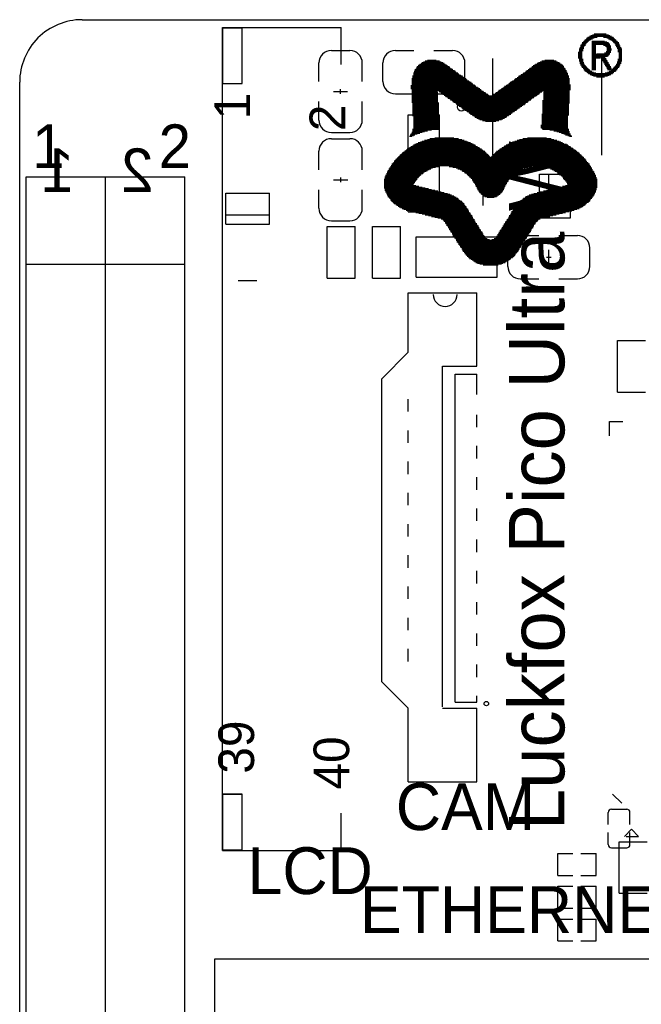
# Model space of a CAD drawing. Header units: millimetres. Extents: x 148.2 to 198.3, y 96.9 to 149.8.
# Tile 2 of 3: x 148.2 to 168.1, y 117.1 to 148.6. Entities that reach past the tile are written whole.
import ezdxf

# ---------------------------------------------------------------- set-up
doc = ezdxf.new("R2010")
doc.units = ezdxf.units.MM
for name, color, linetype in [('BottomOverlay', 54, 'Continuous'), ('KeepOutLayer', 6, 'Continuous'), ('TopOverlay', 2, 'Continuous')]:
    doc.layers.add(name, color=color, linetype=linetype)

msp = doc.modelspace()

# ---------------------------------------------------------------- linework, layer by layer
at = {"layer": 'BottomOverlay'}
for p, q in [((158.161, 147.615), (158.751, 147.615)), ((160.21, 147.615), (160.805, 147.615)), ((161.445, 147.615), (162.04, 147.615)), ((163.335, 144.26), (163.335, 147.36)), ((166.825, 144.26), (166.825, 147.36)), ((157.761, 146.62), (157.761, 147.215)), ((159.151, 146.62), (159.151, 147.215)), ((159.81, 146.625), (159.81, 147.215)), ((161.125, 146.696), (161.125, 147.154)), ((162.44, 146.625), (162.44, 147.215)), ((161.049, 146.925), (161.125, 146.925)), ((161.125, 146.925), (161.201, 146.925)), ((158.223, 146.3), (158.68, 146.3)), ((158.451, 146.3), (158.451, 146.376)), ((158.451, 146.224), (158.451, 146.3)), ((160.21, 146.225), (160.805, 146.225)), ((161.445, 146.225), (162.04, 146.225)), ((157.761, 145.385), (157.761, 145.98)), ((159.151, 145.385), (159.151, 145.98)), ((160.625, 142.45), (160.625, 145.55)), ((160.625, 145.55), (161.625, 145.55)), ((161.625, 142.45), (161.625, 145.55)), ((158.161, 144.985), (158.751, 144.985)), ((158.161, 144.79), (158.751, 144.79)), ((157.761, 143.795), (157.761, 144.39)), ((159.151, 143.795), (159.151, 144.39)), ((158.233, 143.475), (158.69, 143.475)), ((158.461, 143.475), (158.461, 143.551)), ((158.461, 143.399), (158.461, 143.475)), ((164.825, 143.65), (165.825, 143.65)), ((164.825, 142.25), (164.825, 143.65)), ((165.125, 142.25), (165.125, 143.65)), ((165.825, 142.25), (165.825, 143.65)), ((157.761, 142.56), (157.761, 143.155)), ((159.151, 142.56), (159.151, 143.155)), ((163.025, 142.65), (163.025, 143.25)), ((154.775, 143.05), (156.175, 143.05)), ((154.775, 142.05), (154.775, 143.05)), ((156.175, 142.05), (156.175, 143.05)), ((154.775, 142.35), (156.175, 142.35)), ((160.625, 142.45), (161.625, 142.45)), ((164.825, 142.25), (165.825, 142.25)), ((154.775, 142.05), (156.175, 142.05)), ((158.025, 140.325), (158.025, 141.975)), ((158.025, 141.975), (158.925, 141.975)), ((158.161, 142.16), (158.751, 142.16)), ((158.925, 140.325), (158.925, 141.975)), ((159.475, 141.975), (160.375, 141.975)), ((159.475, 140.325), (159.475, 141.975)), ((160.375, 140.325), (160.375, 141.975)), ((160.875, 141.65), (163.475, 141.65)), ((160.875, 140.35), (160.875, 141.65)), ((163.475, 140.35), (163.475, 141.65)), ((164.21, 141.69), (164.805, 141.69)), ((165.445, 141.69), (166.04, 141.69)), ((163.81, 140.7), (163.81, 141.29)), ((166.44, 140.7), (166.44, 141.29)), ((165.049, 141), (165.125, 141)), ((165.125, 140.771), (165.125, 141.229)), ((165.125, 141), (165.201, 141)), ((158.025, 140.325), (158.925, 140.325)), ((159.475, 140.325), (160.375, 140.325)), ((160.875, 140.35), (163.475, 140.35)), ((155.175, 140.25), (155.775, 140.25)), ((164.21, 140.3), (164.805, 140.3)), ((165.445, 140.3), (166.04, 140.3)), ((167.129, 123.315), (167.621, 123.315)), ((167.025, 122.83), (167.025, 123.211)), ((167.725, 122.83), (167.725, 123.211)), ((167.025, 122.189), (167.025, 122.57)), ((167.725, 122.189), (167.725, 122.57)), ((167.129, 122.085), (167.621, 122.085)), ((165.41, 121.2), (165.41, 121.9)), ((165.41, 121.9), (165.895, 121.9)), ((166.155, 121.9), (166.64, 121.9)), ((166.64, 121.2), (166.64, 121.9)), ((165.41, 121.2), (165.895, 121.2)), ((166.155, 121.2), (166.64, 121.2)), ((165.41, 120.15), (165.41, 120.85)), ((165.41, 120.85), (165.895, 120.85)), ((166.155, 120.85), (166.64, 120.85)), ((166.64, 120.15), (166.64, 120.85)), ((165.41, 120.15), (165.895, 120.15)), ((166.155, 120.15), (166.64, 120.15)), ((165.41, 119.1), (165.41, 119.8)), ((165.41, 119.8), (165.895, 119.8)), ((166.155, 119.8), (166.64, 119.8)), ((166.64, 119.1), (166.64, 119.8)), ((165.41, 119.1), (165.895, 119.1)), ((166.155, 119.1), (166.64, 119.1))]:
    msp.add_line(p, q, dxfattribs=at)
msp.add_circle((162.325, 145.8), 0.125, dxfattribs=at)
for centre, radius, start, end in [((158.161, 147.215), 0.4, 90, 179.9998), ((158.751, 147.215), 0.4, 0.0002, 90), ((160.21, 147.215), 0.4, 90.0002, 180), ((162.04, 147.215), 0.4, 0, 89.9998), ((160.21, 146.625), 0.4, 180, 269.9998), ((162.04, 146.625), 0.4, 270.0002, 0), ((158.161, 145.385), 0.4, 180.0002, 270), ((158.751, 145.385), 0.4, 270, 359.9998), ((158.161, 144.39), 0.4, 90, 179.9998), ((158.751, 144.39), 0.4, 0.0002, 90), ((158.161, 142.56), 0.4, 180.0002, 270), ((158.751, 142.56), 0.4, 270, 359.9998), ((164.21, 141.29), 0.4, 90.0002, 180), ((166.04, 141.29), 0.4, 0, 89.9998), ((164.21, 140.7), 0.4, 180, 269.9998), ((166.04, 140.7), 0.4, 270.0002, 0), ((167.129, 123.211), 0.104, 90, 180), ((167.621, 123.211), 0.104, 0, 90), ((167.129, 122.189), 0.104, 180, 270), ((167.621, 122.189), 0.104, 270, 0)]:
    msp.add_arc(centre, radius, start, end, dxfattribs=at)
at = {"layer": 'KeepOutLayer'}
for p, q in [((150.175, 148.6), (196.175, 148.6)), ((148.175, 100.6), (148.175, 146.6))]:
    msp.add_line(p, q, dxfattribs=at)
msp.add_arc((150.175, 146.6), 2, 89.9999, 179.9999, dxfattribs=at)
at = {"layer": 'TopOverlay'}
for p, q in [((154.667, 148.354), (158.477, 148.354)), ((154.667, 121.998), (154.667, 148.354)), ((155.302, 148.333), (154.667, 148.333)), ((154.667, 148.333), (154.667, 146.555)), ((155.302, 146.555), (155.302, 148.333)), ((155.302, 146.555), (155.302, 148.333)), ((158.477, 147.165), (158.477, 148.354)), ((166.221, 147.89), (166.374, 147.89)), ((166.247, 147.916), (166.399, 147.916)), ((166.272, 147.941), (166.425, 147.941)), ((166.298, 147.966), (166.475, 147.966)), ((166.323, 147.992), (166.526, 147.992)), ((166.348, 148.017), (166.577, 148.017)), ((166.374, 148.043), (166.679, 148.043)), ((166.425, 148.068), (167.136, 148.068)), ((166.475, 148.093), (167.085, 148.093)), ((166.501, 147.916), (166.907, 147.916)), ((166.501, 147.89), (166.983, 147.89)), ((166.526, 148.119), (167.034, 148.119)), ((166.577, 148.144), (166.958, 148.144)), ((166.882, 148.043), (167.187, 148.043)), ((166.983, 148.017), (167.212, 148.017)), ((167.034, 147.992), (167.237, 147.992)), ((167.085, 147.966), (167.263, 147.966)), ((167.136, 147.941), (167.288, 147.941)), ((167.161, 147.916), (167.314, 147.916)), ((167.187, 147.89), (167.339, 147.89)), ((166.069, 147.56), (166.196, 147.56)), ((166.094, 147.662), (166.221, 147.662)), ((166.094, 147.636), (166.221, 147.636)), ((166.094, 147.611), (166.221, 147.611)), ((166.094, 147.585), (166.196, 147.585)), ((166.12, 147.712), (166.247, 147.712)), ((166.12, 147.687), (166.247, 147.687)), ((166.145, 147.789), (166.298, 147.789)), ((166.145, 147.763), (166.272, 147.763)), ((166.145, 147.738), (166.247, 147.738)), ((166.171, 147.814), (166.298, 147.814)), ((166.196, 147.865), (166.348, 147.865)), ((166.196, 147.839), (166.323, 147.839)), ((166.501, 147.865), (167.034, 147.865)), ((166.501, 147.839), (167.06, 147.839)), ((166.501, 147.814), (167.085, 147.814)), ((166.501, 147.789), (166.628, 147.789)), ((166.501, 147.763), (166.628, 147.763)), ((166.501, 147.738), (166.628, 147.738)), ((166.501, 147.712), (166.628, 147.712)), ((166.501, 147.687), (166.628, 147.687)), ((166.501, 147.662), (166.628, 147.662)), ((166.501, 147.636), (166.628, 147.636)), ((166.501, 147.611), (166.628, 147.611)), ((166.501, 147.585), (166.628, 147.585)), ((166.501, 147.56), (166.628, 147.56)), ((166.882, 147.789), (167.085, 147.789)), ((166.933, 147.763), (167.11, 147.763)), ((166.958, 147.738), (167.11, 147.738)), ((166.958, 147.585), (167.11, 147.585)), ((166.958, 147.56), (167.11, 147.56)), ((166.983, 147.712), (167.11, 147.712)), ((166.983, 147.687), (167.11, 147.687)), ((166.983, 147.662), (167.136, 147.662)), ((166.983, 147.636), (167.136, 147.636)), ((166.983, 147.611), (167.11, 147.611)), ((167.212, 147.865), (167.364, 147.865)), ((167.237, 147.839), (167.364, 147.839)), ((167.263, 147.814), (167.39, 147.814)), ((167.263, 147.789), (167.39, 147.789)), ((167.288, 147.763), (167.415, 147.763)), ((167.288, 147.738), (167.415, 147.738)), ((167.314, 147.712), (167.441, 147.712)), ((167.314, 147.687), (167.441, 147.687)), ((167.339, 147.662), (167.466, 147.662)), ((167.339, 147.636), (167.466, 147.636)), ((167.339, 147.611), (167.466, 147.611)), ((167.339, 147.585), (167.466, 147.585)), ((167.364, 147.56), (167.466, 147.56)), ((161.116, 147.255), (161.675, 147.255)), ((161.167, 147.281), (161.624, 147.281)), ((161.243, 147.306), (161.522, 147.306)), ((164.85, 147.255), (165.409, 147.255)), ((164.901, 147.281), (165.358, 147.281)), ((165.002, 147.306), (165.282, 147.306)), ((166.069, 147.535), (166.196, 147.535)), ((166.069, 147.509), (166.196, 147.509)), ((166.069, 147.484), (166.196, 147.484)), ((166.069, 147.458), (166.196, 147.458)), ((166.069, 147.433), (166.196, 147.433)), ((166.069, 147.408), (166.196, 147.408)), ((166.069, 147.382), (166.196, 147.382)), ((166.094, 147.357), (166.196, 147.357)), ((166.094, 147.331), (166.221, 147.331)), ((166.094, 147.306), (166.221, 147.306)), ((166.094, 147.281), (166.221, 147.281)), ((166.12, 147.255), (166.221, 147.255)), ((166.501, 147.535), (166.628, 147.535)), ((166.501, 147.509), (166.628, 147.509)), ((166.501, 147.484), (167.06, 147.484)), ((166.501, 147.458), (167.034, 147.458)), ((166.501, 147.433), (167.009, 147.433)), ((166.501, 147.408), (166.933, 147.408)), ((166.501, 147.382), (166.755, 147.382)), ((166.501, 147.357), (166.628, 147.357)), ((166.501, 147.331), (166.628, 147.331)), ((166.501, 147.306), (166.628, 147.306)), ((166.501, 147.281), (166.628, 147.281)), ((166.501, 147.255), (166.628, 147.255)), ((166.653, 147.509), (167.085, 147.509)), ((166.78, 147.382), (166.933, 147.382)), ((166.806, 147.357), (166.958, 147.357)), ((166.831, 147.331), (166.958, 147.331)), ((166.831, 147.306), (166.983, 147.306)), ((166.856, 147.281), (167.009, 147.281)), ((166.882, 147.255), (167.009, 147.255)), ((166.907, 147.535), (167.085, 147.535)), ((167.314, 147.255), (167.441, 147.255)), ((167.339, 147.331), (167.466, 147.331)), ((167.339, 147.306), (167.466, 147.306)), ((167.339, 147.281), (167.466, 147.281)), ((167.364, 147.535), (167.466, 147.535)), ((167.364, 147.509), (167.466, 147.509)), ((167.364, 147.484), (167.466, 147.484)), ((167.364, 147.458), (167.466, 147.458)), ((167.364, 147.433), (167.466, 147.433)), ((167.364, 147.408), (167.466, 147.408)), ((167.364, 147.382), (167.466, 147.382)), ((167.364, 147.357), (167.466, 147.357)), ((160.811, 146.95), (162.132, 146.95)), ((160.837, 147.001), (162.056, 147.001)), ((160.837, 146.976), (162.107, 146.976)), ((160.862, 147.027), (162.03, 147.027)), ((160.887, 147.077), (161.954, 147.077)), ((160.887, 147.052), (161.98, 147.052)), ((160.913, 147.103), (161.929, 147.103)), ((160.938, 147.128), (161.878, 147.128)), ((160.964, 147.154), (161.853, 147.154)), ((160.989, 147.179), (161.802, 147.179)), ((161.04, 147.204), (161.776, 147.204)), ((161.065, 147.23), (161.726, 147.23)), ((164.393, 146.95), (165.688, 146.95)), ((164.418, 146.976), (165.688, 146.976)), ((164.469, 147.001), (165.663, 147.001)), ((164.494, 147.027), (165.663, 147.027)), ((164.52, 147.052), (165.637, 147.052)), ((164.57, 147.077), (165.612, 147.077)), ((164.596, 147.103), (165.612, 147.103)), ((164.621, 147.128), (165.586, 147.128)), ((164.672, 147.154), (165.561, 147.154)), ((164.697, 147.179), (165.536, 147.179)), ((164.748, 147.204), (165.485, 147.204)), ((164.799, 147.23), (165.459, 147.23)), ((166.12, 147.23), (166.247, 147.23)), ((166.12, 147.204), (166.247, 147.204)), ((166.145, 147.179), (166.272, 147.179)), ((166.145, 147.154), (166.272, 147.154)), ((166.171, 147.128), (166.298, 147.128)), ((166.171, 147.103), (166.323, 147.103)), ((166.196, 147.077), (166.348, 147.077)), ((166.221, 147.052), (166.374, 147.052)), ((166.247, 147.027), (166.399, 147.027)), ((166.247, 147.001), (166.425, 147.001)), ((166.272, 146.976), (166.45, 146.976)), ((166.298, 146.95), (166.501, 146.95)), ((166.501, 147.23), (166.628, 147.23)), ((166.501, 147.204), (166.628, 147.204)), ((166.501, 147.179), (166.628, 147.179)), ((166.501, 147.154), (166.628, 147.154)), ((166.501, 147.128), (166.628, 147.128)), ((166.501, 147.103), (166.628, 147.103)), ((166.501, 147.077), (166.628, 147.077)), ((166.501, 147.052), (166.628, 147.052)), ((166.501, 147.027), (166.628, 147.027)), ((166.501, 147.001), (166.628, 147.001)), ((166.882, 147.23), (167.034, 147.23)), ((166.907, 147.204), (167.034, 147.204)), ((166.907, 147.179), (167.06, 147.179)), ((166.933, 147.154), (167.085, 147.154)), ((166.933, 147.128), (167.085, 147.128)), ((166.958, 147.103), (167.11, 147.103)), ((166.983, 147.077), (167.11, 147.077)), ((166.983, 147.052), (167.136, 147.052)), ((167.009, 147.027), (167.136, 147.027)), ((167.009, 147.001), (167.11, 147.001)), ((167.06, 146.95), (167.263, 146.95)), ((167.11, 146.976), (167.288, 146.976)), ((167.136, 147.001), (167.314, 147.001)), ((167.161, 147.027), (167.314, 147.027)), ((167.187, 147.052), (167.339, 147.052)), ((167.212, 147.077), (167.364, 147.077)), ((167.237, 147.103), (167.39, 147.103)), ((167.263, 147.128), (167.39, 147.128)), ((167.288, 147.179), (167.415, 147.179)), ((167.288, 147.154), (167.415, 147.154)), ((167.314, 147.23), (167.441, 147.23)), ((167.314, 147.204), (167.441, 147.204)), ((160.735, 146.722), (162.462, 146.722)), ((160.735, 146.696), (162.488, 146.696)), ((160.735, 146.671), (162.513, 146.671)), ((160.735, 146.646), (162.564, 146.646)), ((160.735, 146.62), (162.589, 146.62)), ((160.76, 146.798), (162.361, 146.798)), ((160.76, 146.773), (162.386, 146.773)), ((160.76, 146.747), (162.411, 146.747)), ((160.786, 146.9), (162.208, 146.9)), ((160.786, 146.874), (162.234, 146.874)), ((160.786, 146.849), (162.259, 146.849)), ((160.786, 146.823), (162.31, 146.823)), ((160.811, 146.925), (162.157, 146.925)), ((163.935, 146.62), (165.79, 146.62)), ((163.961, 146.646), (165.79, 146.646)), ((164.012, 146.671), (165.79, 146.671)), ((164.037, 146.696), (165.79, 146.696)), ((164.062, 146.722), (165.79, 146.722)), ((164.113, 146.747), (165.764, 146.747)), ((164.139, 146.773), (165.764, 146.773)), ((164.164, 146.798), (165.764, 146.798)), ((164.215, 146.823), (165.739, 146.823)), ((164.24, 146.849), (165.739, 146.849)), ((164.291, 146.874), (165.739, 146.874)), ((164.316, 146.9), (165.713, 146.9)), ((164.367, 146.925), (165.713, 146.925)), ((166.348, 146.925), (166.552, 146.925)), ((166.374, 146.9), (166.628, 146.9)), ((166.399, 146.874), (167.161, 146.874)), ((166.45, 146.849), (167.11, 146.849)), ((166.501, 146.823), (167.06, 146.823)), ((166.552, 146.798), (167.009, 146.798)), ((166.653, 146.773), (166.907, 146.773)), ((166.933, 146.9), (167.187, 146.9)), ((167.009, 146.925), (167.212, 146.925)), ((154.667, 146.555), (155.302, 146.555)), ((154.667, 146.555), (155.302, 146.555)), ((160.71, 146.493), (162.767, 146.493)), ((160.71, 146.468), (162.792, 146.468)), ((160.71, 146.442), (162.843, 146.442)), ((160.71, 146.417), (162.869, 146.417)), ((160.71, 146.392), (162.919, 146.392)), ((160.735, 146.595), (162.64, 146.595)), ((160.735, 146.569), (162.665, 146.569)), ((160.735, 146.544), (162.691, 146.544)), ((160.735, 146.519), (162.742, 146.519)), ((160.735, 146.366), (162.945, 146.366)), ((160.735, 146.341), (162.97, 146.341)), ((160.735, 146.315), (161.548, 146.315)), ((161.599, 146.315), (163.021, 146.315)), ((163.504, 146.315), (164.926, 146.315)), ((163.529, 146.341), (165.79, 146.341)), ((163.58, 146.366), (165.815, 146.366)), ((163.605, 146.392), (165.815, 146.392)), ((163.656, 146.417), (165.815, 146.417)), ((163.681, 146.442), (165.815, 146.442)), ((163.707, 146.468), (165.815, 146.468)), ((163.758, 146.493), (165.815, 146.493)), ((163.783, 146.519), (165.815, 146.519)), ((163.834, 146.544), (165.79, 146.544)), ((163.859, 146.569), (165.79, 146.569)), ((163.885, 146.595), (165.79, 146.595)), ((164.951, 146.315), (165.79, 146.315)), ((160.735, 146.29), (161.573, 146.29)), ((160.735, 146.265), (161.573, 146.265)), ((160.735, 146.239), (161.573, 146.239)), ((160.735, 146.214), (161.573, 146.214)), ((160.735, 146.188), (161.573, 146.188)), ((160.735, 146.163), (161.573, 146.163)), ((160.735, 146.138), (161.573, 146.138)), ((160.735, 146.112), (161.573, 146.112)), ((160.735, 146.087), (161.573, 146.087)), ((160.735, 146.061), (161.573, 146.061)), ((160.735, 146.036), (161.573, 146.036)), ((160.735, 146.011), (161.573, 146.011)), ((160.735, 145.985), (161.573, 145.985)), ((161.624, 146.29), (163.046, 146.29)), ((161.675, 146.265), (163.097, 146.265)), ((161.7, 146.239), (163.123, 146.239)), ((161.726, 146.214), (163.173, 146.214)), ((161.776, 146.188), (163.199, 146.188)), ((161.802, 146.163), (164.723, 146.163)), ((161.827, 146.138), (164.672, 146.138)), ((161.878, 146.112), (164.647, 146.112)), ((161.903, 146.087), (164.596, 146.087)), ((161.954, 146.061), (164.57, 146.061)), ((161.98, 146.036), (164.545, 146.036)), ((162.03, 146.011), (164.494, 146.011)), ((162.056, 145.985), (164.469, 145.985)), ((163.326, 146.188), (164.748, 146.188)), ((163.351, 146.214), (164.799, 146.214)), ((163.402, 146.239), (164.824, 146.239)), ((163.427, 146.265), (164.85, 146.265)), ((163.478, 146.29), (164.901, 146.29)), ((164.926, 146.011), (165.79, 146.011)), ((164.926, 145.985), (165.79, 145.985)), ((164.951, 146.29), (165.79, 146.29)), ((164.951, 146.265), (165.79, 146.265)), ((164.951, 146.239), (165.79, 146.239)), ((164.951, 146.214), (165.79, 146.214)), ((164.951, 146.188), (165.79, 146.188)), ((164.951, 146.163), (165.79, 146.163)), ((164.951, 146.138), (165.79, 146.138)), ((164.951, 146.112), (165.79, 146.112)), ((164.951, 146.087), (165.79, 146.087)), ((164.951, 146.061), (165.79, 146.061)), ((164.951, 146.036), (165.79, 146.036)), ((160.735, 145.96), (161.573, 145.96)), ((160.76, 145.934), (161.599, 145.934)), ((160.76, 145.909), (161.599, 145.909)), ((160.76, 145.884), (161.599, 145.884)), ((160.76, 145.858), (161.599, 145.858)), ((160.76, 145.833), (161.599, 145.833)), ((160.76, 145.807), (161.599, 145.807)), ((160.76, 145.782), (161.599, 145.782)), ((160.76, 145.757), (161.599, 145.757)), ((160.76, 145.731), (161.599, 145.731)), ((160.76, 145.706), (161.599, 145.706)), ((160.76, 145.68), (161.599, 145.68)), ((162.081, 145.96), (164.443, 145.96)), ((162.132, 145.934), (164.393, 145.934)), ((162.157, 145.909), (164.367, 145.909)), ((162.183, 145.884), (164.342, 145.884)), ((162.234, 145.858), (164.291, 145.858)), ((162.259, 145.833), (164.266, 145.833)), ((162.31, 145.807), (164.215, 145.807)), ((162.335, 145.782), (164.189, 145.782)), ((162.361, 145.757), (164.139, 145.757)), ((162.411, 145.731), (164.113, 145.731)), ((162.437, 145.706), (164.088, 145.706)), ((162.488, 145.68), (164.037, 145.68)), ((164.926, 145.96), (165.79, 145.96)), ((164.926, 145.934), (165.79, 145.934)), ((164.926, 145.909), (165.764, 145.909)), ((164.926, 145.884), (165.764, 145.884)), ((164.926, 145.858), (165.764, 145.858)), ((164.926, 145.833), (165.764, 145.833)), ((164.926, 145.807), (165.764, 145.807)), ((164.926, 145.782), (165.764, 145.782)), ((164.926, 145.757), (165.764, 145.757)), ((164.926, 145.731), (165.764, 145.731)), ((164.926, 145.706), (165.764, 145.706)), ((164.926, 145.68), (165.764, 145.68)), ((160.76, 145.655), (161.599, 145.655)), ((160.76, 145.63), (161.599, 145.63)), ((160.76, 145.604), (161.599, 145.604)), ((160.76, 145.579), (161.599, 145.579)), ((160.76, 145.553), (161.599, 145.553)), ((160.76, 145.528), (161.624, 145.528)), ((160.786, 145.503), (161.624, 145.503)), ((160.786, 145.477), (161.624, 145.477)), ((160.786, 145.452), (161.624, 145.452)), ((160.786, 145.426), (161.624, 145.426)), ((160.786, 145.401), (161.624, 145.401)), ((160.786, 145.376), (161.624, 145.376)), ((160.786, 145.35), (161.624, 145.35)), ((162.513, 145.655), (164.012, 145.655)), ((162.564, 145.63), (163.961, 145.63)), ((162.589, 145.604), (163.935, 145.604)), ((162.615, 145.579), (163.91, 145.579)), ((162.665, 145.553), (163.859, 145.553)), ((162.691, 145.528), (163.834, 145.528)), ((162.742, 145.503), (163.783, 145.503)), ((162.767, 145.477), (163.758, 145.477)), ((162.818, 145.452), (163.707, 145.452)), ((162.869, 145.426), (163.656, 145.426)), ((162.919, 145.401), (163.605, 145.401)), ((162.996, 145.376), (163.529, 145.376)), ((163.097, 145.35), (163.427, 145.35)), ((164.901, 145.579), (165.764, 145.579)), ((164.901, 145.553), (165.764, 145.553)), ((164.901, 145.528), (165.739, 145.528)), ((164.901, 145.503), (165.739, 145.503)), ((164.901, 145.477), (165.739, 145.477)), ((164.901, 145.452), (165.739, 145.452)), ((164.901, 145.426), (165.739, 145.426)), ((164.901, 145.401), (165.739, 145.401)), ((164.901, 145.376), (165.739, 145.376)), ((164.901, 145.35), (165.739, 145.35)), ((164.926, 145.655), (165.764, 145.655)), ((164.926, 145.63), (165.764, 145.63)), ((164.926, 145.604), (165.764, 145.604)), ((160.76, 145.096), (161.599, 145.096)), ((160.76, 145.071), (161.37, 145.071)), ((160.76, 145.045), (161.243, 145.045)), ((160.786, 145.325), (161.624, 145.325)), ((160.786, 145.299), (161.624, 145.299)), ((160.786, 145.274), (161.624, 145.274)), ((160.786, 145.249), (161.624, 145.249)), ((160.786, 145.223), (161.624, 145.223)), ((160.786, 145.198), (161.624, 145.198)), ((160.786, 145.172), (161.624, 145.172)), ((160.786, 145.147), (161.624, 145.147)), ((160.786, 145.122), (161.624, 145.122)), ((164.875, 145.223), (165.739, 145.223)), ((164.875, 145.198), (165.739, 145.198)), ((164.875, 145.172), (165.739, 145.172)), ((164.875, 145.147), (165.739, 145.147)), ((164.901, 145.325), (165.739, 145.325)), ((164.901, 145.299), (165.739, 145.299)), ((164.901, 145.274), (165.739, 145.274)), ((164.901, 145.249), (165.739, 145.249)), ((164.901, 145.122), (165.739, 145.122)), ((164.926, 145.096), (165.764, 145.096)), ((165.155, 145.071), (165.764, 145.071)), ((165.282, 145.045), (165.764, 145.045)), ((160.659, 144.868), (160.735, 144.868)), ((160.684, 144.918), (160.837, 144.918)), ((160.684, 144.893), (160.786, 144.893)), ((160.71, 144.944), (160.913, 144.944)), ((160.735, 144.995), (161.065, 144.995)), ((160.735, 144.969), (160.989, 144.969)), ((160.76, 145.02), (161.141, 145.02)), ((161.141, 144.741), (162.411, 144.741)), ((161.243, 144.766), (162.335, 144.766)), ((161.319, 144.791), (162.234, 144.791)), ((161.472, 144.817), (162.081, 144.817)), ((164.113, 144.741), (165.383, 144.741)), ((164.189, 144.766), (165.282, 144.766)), ((164.291, 144.791), (165.205, 144.791)), ((164.443, 144.817), (165.053, 144.817)), ((165.383, 145.02), (165.79, 145.02)), ((165.459, 144.995), (165.79, 144.995)), ((165.536, 144.969), (165.79, 144.969)), ((165.612, 144.944), (165.815, 144.944)), ((165.663, 144.918), (165.815, 144.918)), ((165.739, 144.893), (165.84, 144.893)), ((165.79, 144.868), (165.866, 144.868)), ((160.532, 144.41), (163.021, 144.41)), ((160.557, 144.436), (162.996, 144.436)), ((160.583, 144.461), (162.97, 144.461)), ((160.633, 144.487), (162.919, 144.487)), ((160.659, 144.512), (162.894, 144.512)), ((160.71, 144.537), (162.843, 144.537)), ((160.76, 144.563), (162.792, 144.563)), ((160.786, 144.588), (162.767, 144.588)), ((160.837, 144.614), (162.716, 144.614)), ((160.887, 144.639), (162.665, 144.639)), ((160.938, 144.664), (162.615, 144.664)), ((161.014, 144.69), (162.538, 144.69)), ((161.065, 144.715), (162.488, 144.715)), ((163.504, 144.41), (165.993, 144.41)), ((163.529, 144.436), (165.967, 144.436)), ((163.554, 144.461), (165.917, 144.461)), ((163.605, 144.487), (165.891, 144.487)), ((163.631, 144.512), (165.84, 144.512)), ((163.681, 144.537), (165.815, 144.537)), ((163.707, 144.563), (165.764, 144.563)), ((163.758, 144.588), (165.739, 144.588)), ((163.808, 144.614), (165.688, 144.614)), ((163.859, 144.639), (165.612, 144.639)), ((163.91, 144.664), (165.561, 144.664)), ((163.961, 144.69), (165.51, 144.69)), ((164.037, 144.715), (165.459, 144.715)), ((160.202, 144.106), (166.323, 144.106)), ((160.227, 144.131), (166.298, 144.131)), ((160.252, 144.156), (166.272, 144.156)), ((160.278, 144.182), (166.247, 144.182)), ((160.303, 144.207), (163.25, 144.207)), ((160.329, 144.233), (163.224, 144.233)), ((160.354, 144.258), (163.199, 144.258)), ((160.379, 144.283), (163.173, 144.283)), ((160.405, 144.309), (163.148, 144.309)), ((160.43, 144.334), (163.123, 144.334)), ((160.456, 144.36), (163.097, 144.36)), ((160.506, 144.385), (163.072, 144.385)), ((163.275, 144.207), (166.221, 144.207)), ((163.3, 144.233), (166.196, 144.233)), ((163.326, 144.258), (166.171, 144.258)), ((163.351, 144.283), (166.145, 144.283)), ((163.377, 144.309), (166.12, 144.309)), ((163.402, 144.334), (166.094, 144.334)), ((163.427, 144.36), (166.069, 144.36)), ((163.453, 144.385), (166.018, 144.385)), ((159.973, 143.775), (161.243, 143.775)), ((159.998, 143.826), (161.345, 143.826)), ((159.998, 143.801), (161.294, 143.801)), ((160.024, 143.852), (161.395, 143.852)), ((160.049, 143.902), (161.624, 143.902)), ((160.049, 143.877), (161.497, 143.877)), ((160.075, 143.928), (166.45, 143.928)), ((160.1, 143.979), (166.425, 143.979)), ((160.1, 143.953), (166.425, 143.953)), ((160.125, 144.004), (166.399, 144.004)), ((160.151, 144.029), (166.374, 144.029)), ((160.176, 144.08), (166.323, 144.08)), ((160.176, 144.055), (166.348, 144.055)), ((161.929, 143.902), (164.596, 143.902)), ((162.056, 143.877), (164.469, 143.877)), ((162.157, 143.852), (164.367, 143.852)), ((162.208, 143.826), (164.291, 143.826)), ((162.284, 143.801), (164.24, 143.801)), ((162.335, 143.775), (164.189, 143.775)), ((164.901, 143.902), (166.475, 143.902)), ((165.028, 143.877), (166.475, 143.877)), ((165.104, 143.852), (166.501, 143.852)), ((165.18, 143.826), (166.501, 143.826)), ((165.231, 143.801), (166.526, 143.801)), ((165.282, 143.775), (166.526, 143.775)), ((148.385, 110.214), (148.385, 143.564)), ((148.385, 143.564), (150.925, 143.564)), ((150.925, 110.188), (150.925, 143.564)), ((150.925, 143.564), (153.465, 143.564)), ((153.465, 110.188), (153.465, 143.564)), ((159.846, 143.496), (160.913, 143.496)), ((159.846, 143.471), (160.887, 143.471)), ((159.871, 143.572), (160.964, 143.572)), ((159.871, 143.547), (160.938, 143.547)), ((159.871, 143.521), (160.913, 143.521)), ((159.897, 143.623), (161.014, 143.623)), ((159.897, 143.598), (160.989, 143.598)), ((159.922, 143.674), (161.091, 143.674)), ((159.922, 143.648), (161.04, 143.648)), ((159.948, 143.725), (161.141, 143.725)), ((159.948, 143.699), (161.116, 143.699)), ((159.973, 143.75), (161.192, 143.75)), ((162.361, 143.75), (164.164, 143.75)), ((162.411, 143.725), (164.113, 143.725)), ((162.437, 143.699), (164.088, 143.699)), ((162.488, 143.674), (164.037, 143.674)), ((162.513, 143.648), (164.012, 143.648)), ((162.538, 143.623), (163.986, 143.623)), ((162.564, 143.598), (163.961, 143.598)), ((162.589, 143.572), (163.935, 143.572)), ((162.615, 143.547), (163.91, 143.547)), ((162.64, 143.521), (163.885, 143.521)), ((162.665, 143.496), (163.859, 143.496)), ((162.665, 143.471), (163.834, 143.471)), ((165.332, 143.75), (166.552, 143.75)), ((165.383, 143.725), (166.577, 143.725)), ((165.409, 143.699), (166.577, 143.699)), ((165.434, 143.674), (166.602, 143.674)), ((165.459, 143.648), (166.602, 143.648)), ((165.51, 143.623), (166.628, 143.623)), ((165.536, 143.598), (166.628, 143.598)), ((165.561, 143.572), (166.628, 143.572)), ((165.586, 143.547), (166.653, 143.547)), ((165.586, 143.521), (166.653, 143.521)), ((165.612, 143.496), (166.679, 143.496)), ((165.637, 143.471), (166.679, 143.471)), ((159.846, 143.445), (160.862, 143.445)), ((159.846, 143.42), (160.837, 143.42)), ((159.846, 143.394), (160.837, 143.394)), ((159.846, 143.369), (160.811, 143.369)), ((159.846, 143.344), (160.786, 143.344)), ((159.846, 143.318), (160.786, 143.318)), ((159.846, 143.293), (160.862, 143.293)), ((159.846, 143.267), (160.964, 143.267)), ((159.846, 143.242), (161.065, 143.242)), ((159.846, 143.217), (161.167, 143.217)), ((159.871, 143.191), (161.268, 143.191)), ((159.871, 143.166), (161.37, 143.166)), ((162.691, 143.445), (163.834, 143.445)), ((162.716, 143.42), (163.808, 143.42)), ((162.716, 143.394), (163.783, 143.394)), ((162.742, 143.369), (163.783, 143.369)), ((162.767, 143.344), (163.758, 143.344)), ((162.767, 143.318), (163.758, 143.318)), ((162.792, 143.293), (163.732, 143.293)), ((162.792, 143.267), (163.732, 143.267)), ((162.818, 143.242), (163.707, 143.242)), ((162.818, 143.217), (163.707, 143.217)), ((162.843, 143.191), (163.681, 143.191)), ((162.843, 143.166), (163.681, 143.166)), ((165.155, 143.166), (166.653, 143.166)), ((165.256, 143.191), (166.653, 143.191)), ((165.358, 143.217), (166.653, 143.217)), ((165.459, 143.242), (166.679, 143.242)), ((165.561, 143.267), (166.679, 143.267)), ((165.663, 143.445), (166.679, 143.445)), ((165.663, 143.293), (166.679, 143.293)), ((165.688, 143.42), (166.679, 143.42)), ((165.688, 143.394), (166.679, 143.394)), ((165.713, 143.369), (166.679, 143.369)), ((165.713, 143.344), (166.679, 143.344)), ((165.739, 143.318), (166.679, 143.318)), ((159.871, 143.14), (161.472, 143.14)), ((159.897, 143.115), (161.573, 143.115)), ((159.897, 143.09), (161.675, 143.09)), ((159.922, 143.064), (161.776, 143.064)), ((159.922, 143.039), (161.878, 143.039)), ((159.948, 143.013), (161.954, 143.013)), ((159.948, 142.988), (162.005, 142.988)), ((159.973, 142.963), (162.081, 142.963)), ((159.973, 142.937), (162.107, 142.937)), ((159.998, 142.912), (162.157, 142.912)), ((160.024, 142.886), (162.208, 142.886)), ((160.049, 142.861), (162.234, 142.861)), ((160.049, 142.836), (162.259, 142.836)), ((162.869, 143.14), (163.656, 143.14)), ((162.869, 143.115), (163.656, 143.115)), ((162.894, 143.09), (163.631, 143.09)), ((162.919, 143.064), (163.605, 143.064)), ((162.945, 143.039), (163.58, 143.039)), ((162.97, 143.013), (163.554, 143.013)), ((162.996, 142.988), (163.529, 142.988)), ((163.021, 142.963), (163.478, 142.963)), ((163.072, 142.937), (163.453, 142.937)), ((163.148, 142.912), (163.377, 142.912)), ((164.266, 142.836), (166.45, 142.836)), ((164.291, 142.861), (166.475, 142.861)), ((164.316, 142.886), (166.501, 142.886)), ((164.367, 142.912), (166.526, 142.912)), ((164.393, 142.937), (166.526, 142.937)), ((164.443, 142.963), (166.552, 142.963)), ((164.494, 142.988), (166.577, 142.988)), ((164.57, 143.013), (166.577, 143.013)), ((164.647, 143.039), (166.602, 143.039)), ((164.748, 143.064), (166.602, 143.064)), ((164.85, 143.09), (166.628, 143.09)), ((164.951, 143.115), (166.628, 143.115)), ((165.053, 143.14), (166.628, 143.14)), ((160.075, 142.81), (162.284, 142.81)), ((160.1, 142.785), (162.335, 142.785)), ((160.125, 142.759), (162.361, 142.759)), ((160.151, 142.734), (162.386, 142.734)), ((160.176, 142.709), (162.411, 142.709)), ((160.227, 142.683), (162.411, 142.683)), ((160.252, 142.658), (162.437, 142.658)), ((160.303, 142.632), (162.462, 142.632)), ((160.329, 142.607), (162.488, 142.607)), ((160.379, 142.582), (162.488, 142.582)), ((160.43, 142.556), (162.513, 142.556)), ((160.481, 142.531), (162.538, 142.531)), ((163.986, 142.531), (166.018, 142.531)), ((164.012, 142.556), (166.094, 142.556)), ((164.037, 142.607), (166.196, 142.607)), ((164.037, 142.582), (166.145, 142.582)), ((164.062, 142.632), (166.221, 142.632)), ((164.088, 142.683), (166.298, 142.683)), ((164.088, 142.658), (166.272, 142.658)), ((164.113, 142.709), (166.323, 142.709)), ((164.139, 142.734), (166.348, 142.734)), ((164.164, 142.759), (166.399, 142.759)), ((164.189, 142.785), (166.425, 142.785)), ((164.215, 142.81), (166.45, 142.81)), ((160.557, 142.505), (162.538, 142.505)), ((160.659, 142.48), (162.564, 142.48)), ((160.76, 142.455), (162.564, 142.455)), ((160.862, 142.429), (162.589, 142.429)), ((160.964, 142.404), (162.615, 142.404)), ((161.065, 142.378), (162.615, 142.378)), ((161.167, 142.353), (162.64, 142.353)), ((161.268, 142.328), (162.665, 142.328)), ((161.37, 142.302), (162.665, 142.302)), ((161.472, 142.277), (162.691, 142.277)), ((161.573, 142.251), (162.691, 142.251)), ((161.675, 142.226), (162.716, 142.226)), ((161.726, 142.201), (162.742, 142.201)), ((163.783, 142.201), (164.799, 142.201)), ((163.808, 142.226), (164.85, 142.226)), ((163.834, 142.277), (165.053, 142.277)), ((163.834, 142.251), (164.951, 142.251)), ((163.859, 142.328), (165.256, 142.328)), ((163.859, 142.302), (165.155, 142.302)), ((163.885, 142.353), (165.358, 142.353)), ((163.91, 142.404), (165.561, 142.404)), ((163.91, 142.378), (165.459, 142.378)), ((163.935, 142.455), (165.764, 142.455)), ((163.935, 142.429), (165.663, 142.429)), ((163.961, 142.48), (165.866, 142.48)), ((163.986, 142.505), (165.942, 142.505)), ((161.751, 142.175), (162.742, 142.175)), ((161.776, 142.15), (162.767, 142.15)), ((161.802, 142.124), (162.767, 142.124)), ((161.802, 142.099), (162.792, 142.099)), ((161.827, 142.074), (162.818, 142.074)), ((161.853, 142.048), (162.818, 142.048)), ((161.853, 142.023), (162.843, 142.023)), ((161.878, 141.997), (162.869, 141.997)), ((161.903, 141.972), (162.869, 141.972)), ((161.903, 141.947), (162.894, 141.947)), ((161.929, 141.921), (162.894, 141.921)), ((161.929, 141.896), (162.919, 141.896)), ((163.605, 141.921), (164.596, 141.921)), ((163.605, 141.896), (164.57, 141.896)), ((163.631, 141.947), (164.621, 141.947)), ((163.656, 141.997), (164.647, 141.997)), ((163.656, 141.972), (164.621, 141.972)), ((163.681, 142.048), (164.672, 142.048)), ((163.681, 142.023), (164.647, 142.023)), ((163.707, 142.074), (164.697, 142.074)), ((163.732, 142.124), (164.723, 142.124)), ((163.732, 142.099), (164.697, 142.099)), ((163.758, 142.15), (164.748, 142.15)), ((163.783, 142.175), (164.774, 142.175)), ((161.954, 141.87), (162.945, 141.87)), ((161.98, 141.845), (162.945, 141.845)), ((161.98, 141.82), (162.97, 141.82)), ((162.005, 141.794), (162.996, 141.794)), ((162.03, 141.769), (162.996, 141.769)), ((162.03, 141.743), (163.021, 141.743)), ((162.056, 141.718), (163.021, 141.718)), ((162.056, 141.693), (163.046, 141.693)), ((162.081, 141.667), (163.072, 141.667)), ((162.107, 141.642), (163.072, 141.642)), ((162.107, 141.616), (163.097, 141.616)), ((162.132, 141.591), (163.148, 141.591)), ((163.377, 141.591), (164.393, 141.591)), ((163.427, 141.642), (164.418, 141.642)), ((163.427, 141.616), (164.418, 141.616)), ((163.453, 141.667), (164.443, 141.667)), ((163.478, 141.718), (164.469, 141.718)), ((163.478, 141.693), (164.443, 141.693)), ((163.504, 141.743), (164.494, 141.743)), ((163.529, 141.794), (164.52, 141.794)), ((163.529, 141.769), (164.494, 141.769)), ((163.554, 141.845), (164.545, 141.845)), ((163.554, 141.82), (164.545, 141.82)), ((163.58, 141.87), (164.57, 141.87)), ((162.157, 141.566), (163.224, 141.566)), ((162.157, 141.54), (164.367, 141.54)), ((162.183, 141.515), (164.342, 141.515)), ((162.183, 141.489), (164.316, 141.489)), ((162.208, 141.464), (164.316, 141.464)), ((162.234, 141.439), (164.291, 141.439)), ((162.234, 141.413), (164.291, 141.413)), ((162.259, 141.388), (164.266, 141.388)), ((162.284, 141.362), (164.24, 141.362)), ((162.284, 141.337), (164.24, 141.337)), ((162.31, 141.312), (164.215, 141.312)), ((162.335, 141.286), (164.189, 141.286)), ((162.335, 141.261), (164.189, 141.261)), ((163.3, 141.566), (164.367, 141.566)), ((162.361, 141.235), (164.164, 141.235)), ((162.361, 141.21), (164.139, 141.21)), ((162.386, 141.185), (164.139, 141.185)), ((162.411, 141.159), (164.113, 141.159)), ((162.437, 141.134), (164.088, 141.134)), ((162.437, 141.108), (164.062, 141.108)), ((162.462, 141.083), (164.062, 141.083)), ((162.488, 141.058), (164.037, 141.058)), ((162.513, 141.032), (164.012, 141.032)), ((162.538, 141.007), (163.986, 141.007)), ((162.564, 140.981), (163.961, 140.981)), ((162.589, 140.956), (163.91, 140.956)), ((148.385, 140.77), (150.925, 140.77)), ((150.925, 140.77), (153.465, 140.77)), ((162.64, 140.931), (163.885, 140.931)), ((162.665, 140.905), (163.859, 140.905)), ((162.716, 140.88), (163.808, 140.88)), ((162.742, 140.854), (163.758, 140.854)), ((162.792, 140.829), (163.732, 140.829)), ((162.843, 140.804), (163.656, 140.804)), ((162.919, 140.778), (163.605, 140.778)), ((163.021, 140.753), (163.504, 140.753)), ((160.625, 137.95), (160.625, 139.85)), ((160.625, 139.85), (162.825, 139.85)), ((162.825, 137.5), (162.825, 139.85)), ((167.325, 136.675), (167.325, 138.325)), ((167.325, 138.325), (168.225, 138.325)), ((159.775, 137.1), (160.625, 137.95)), ((161.725, 137.5), (162.825, 137.5)), ((161.725, 126.6), (161.725, 137.5)), ((162.125, 126.75), (162.125, 137.25)), ((162.125, 137.25), (162.825, 137.25)), ((162.825, 136.6), (162.825, 137.25)), ((159.775, 127.4), (159.775, 137.1)), ((167.325, 136.675), (168.225, 136.675)), ((160.625, 136.05), (160.625, 136.45)), ((162.825, 135.55), (162.825, 135.95)), ((167.075, 135.278), (167.075, 135.729)), ((167.075, 135.729), (167.492, 135.729)), ((160.625, 135.05), (160.625, 135.45)), ((162.825, 134.55), (162.825, 134.95)), ((160.625, 134.05), (160.625, 134.45)), ((162.825, 133.55), (162.825, 133.95)), ((160.625, 133.05), (160.625, 133.45)), ((162.825, 132.55), (162.825, 132.95)), ((160.625, 132.05), (160.625, 132.45)), ((162.825, 131.55), (162.825, 131.95)), ((160.625, 131.05), (160.625, 131.45)), ((162.825, 130.55), (162.825, 130.95)), ((160.625, 130.05), (160.625, 130.45)), ((162.825, 129.55), (162.825, 129.95)), ((160.625, 129.05), (160.625, 129.45)), ((162.825, 128.55), (162.825, 128.95)), ((162.825, 128.75), (162.825, 128.95)), ((160.625, 128.05), (160.625, 128.45)), ((162.825, 127.75), (162.825, 127.95)), ((162.825, 127.55), (162.825, 127.95)), ((162.825, 127.75), (162.825, 127.95)), ((159.775, 127.4), (160.625, 126.55)), ((162.125, 126.75), (162.825, 126.75)), ((162.825, 126.75), (162.825, 126.95)), ((160.625, 126.1), (160.625, 126.55)), ((161.725, 126.55), (162.825, 126.55)), ((162.825, 124.2), (162.825, 126.55)), ((160.625, 124.2), (160.625, 126.1)), ((160.625, 124.2), (160.625, 126.1)), ((160.625, 124.2), (162.825, 124.2)), ((154.667, 123.797), (155.302, 123.797)), ((155.302, 123.797), (154.667, 123.797)), ((154.667, 123.797), (154.667, 122.019)), ((155.302, 122.019), (155.302, 123.797)), ((155.302, 122.019), (155.302, 123.797)), ((167.167, 123.805), (167.464, 123.508)), ((158.477, 121.998), (158.477, 123.187)), ((167.546, 122.446), (167.774, 122.675)), ((167.774, 122.675), (168.003, 122.446)), ((167.604, 122.446), (168.003, 122.446)), ((154.667, 122.019), (155.302, 122.019)), ((167.375, 120.625), (167.375, 122.275)), ((167.375, 122.275), (168.275, 122.275)), ((154.667, 121.998), (158.477, 121.998)), ((167.375, 120.625), (168.275, 120.625)), ((154.425, 118.523), (170.427, 118.523)), ((154.427, 112.4), (154.427, 118.523))]:
    msp.add_line(p, q, dxfattribs=at)
msp.add_circle((163.125, 126.7), 0.0707, dxfattribs=at)
msp.add_arc((161.806, 139.8), 0.381, 180, 0, dxfattribs=at)

# ---------------------------------------------------------------- texts
at = {"layer": 'BottomOverlay', "text_generation_flag": 2}
for s, p in [('1', (149.925, 143.08)), ('2', (152.465, 143.08))]:
    msp.add_text(s, height=1.397, rotation=360, dxfattribs=at).set_placement(p)
at = {"layer": 'TopOverlay'}
for s, height, rotation, p in [('1', 1.143, 90, (155.556, 145.412)), ('2', 1.143, 90, (158.604, 145.031)), ('Luckfox Pico Ultra W', 1.778, 90, (165.625, 122.65)), ('1', 1.397, 360, (148.575, 143.85)), ('2', 1.397, 360, (152.625, 143.85)), ('39', 1.143, 90, (155.683, 124.457)), ('40', 1.143, 90, (158.731, 123.949)), ('CAM', 1.5, 360, (160.225, 122.65)), ('LCD', 1.5, 360, (155.475, 120.6)), ('ETHERNET', 1.5, 360, (159.075, 119.35))]:
    msp.add_text(s, height=height, rotation=rotation, dxfattribs=at).set_placement(p)

doc.saveas('drawing.dxf')
